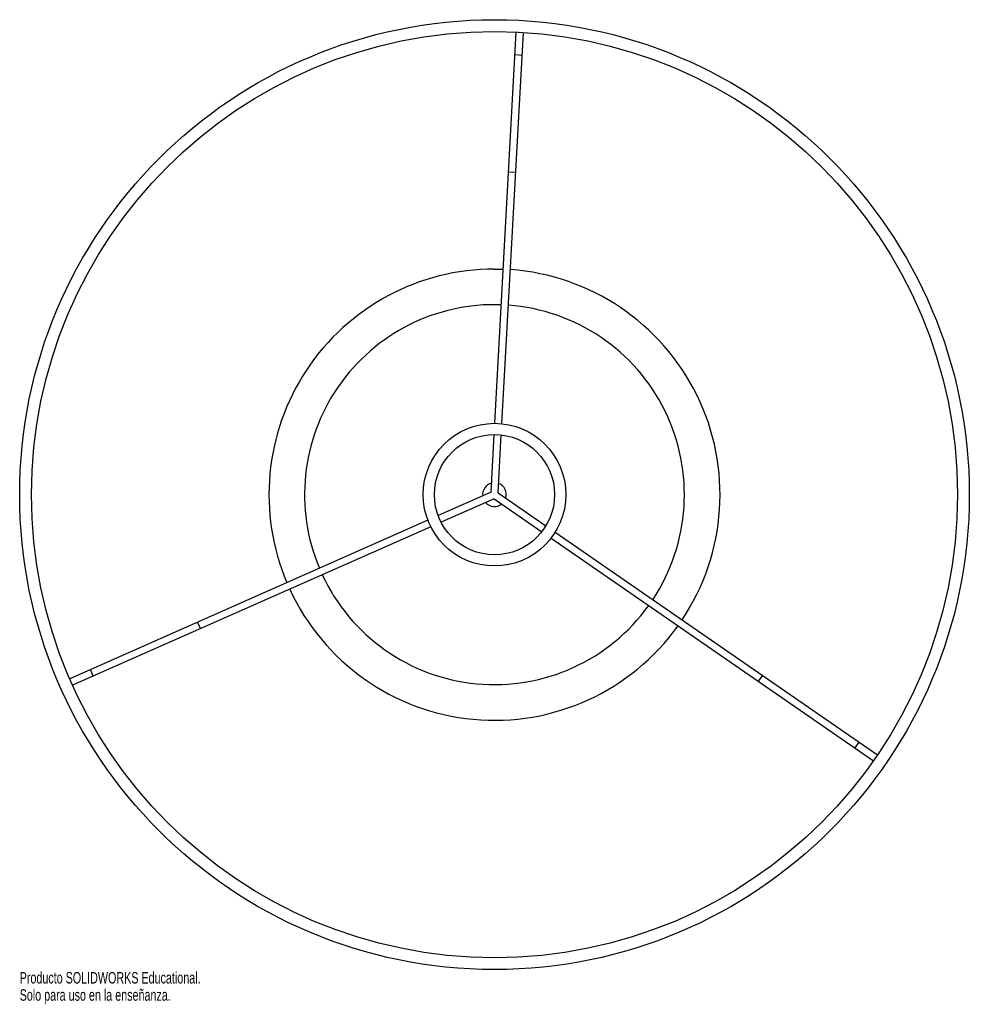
# Paper-space layout '_Superior' of a CAD drawing. Header units: millimetres. Extents: x -759 to -359, y -821 to -406.
import ezdxf

# ---------------------------------------------------------------- set-up
doc = ezdxf.new("R2010")
doc.units = ezdxf.units.MM
doc.styles.add('SLDTEXTSTYLE0', font='TXT', dxfattribs={"width": 0.7})

psp = doc.layouts.new('_Superior')

# ---------------------------------------------------------------- linework, layer by layer
at = {"color": 7, "linetype": 'Continuous', "lineweight": 25}
for p, q in [((-558.86, -575.96), (-549.84, -411.22)), ((-555.87, -576.13), (-546.84, -411.38)), ((-550.36, -420.71), (-547.36, -420.88)), ((-553.06, -470.04), (-550.06, -470.2)), ((-559.01, -511), (-555.31, -511.07)), ((-560.45, -605), (-559.12, -580.69)), ((-557.46, -605.24), (-556.13, -580.85)), ((-560.45, -605), (-582.72, -614.85)), ((-557.46, -605.24), (-537.36, -619.13)), ((-559.17, -607.71), (-581.51, -617.59)), ((-559.17, -607.71), (-539.07, -621.6)), ((-587.05, -616.77), (-737.94, -683.52)), ((-585.83, -619.51), (-736.72, -686.26)), ((-533.47, -621.82), (-397.72, -715.59)), ((-535.18, -624.28), (-399.42, -718.06)), ((-682.85, -662.43), (-684.06, -659.68)), ((-728.03, -682.41), (-729.24, -679.67)), ((-446.19, -682.11), (-447.89, -684.58)), ((-405.54, -710.19), (-407.25, -712.66))]:
    psp.add_line(p, q, dxfattribs=at)
for radius in [200, 195, 30.04, 25.31]:
    psp.add_circle((-559.01, -606), radius, dxfattribs=at)
for radius, start, end in [(95, 90, 202.9594), (95, 326.2688, 85.9594), (80, 87.9385, 202.7898), (80, 326.4385, 85.7898), (5, 104.3217, 186.4065), (5, 342.8217, 69.4065), (5, 221.3217, 307.9065), (80, 204.9385, 324.2898), (95, 204.7688, 324.4594)]:
    psp.add_arc((-559.01, -606), radius, start, end, dxfattribs=at)

# ---------------------------------------------------------------- texts
at = {"color": 7, "linetype": 'Continuous', "char_height": 4.8336, "attachment_point": 1, "style": 'SLDTEXTSTYLE0'}
for s, insert in [('Producto SOLIDWORKS Educational.', (-759.01, -807.02)), ('Solo para uso en la enseñanza.', (-759.01, -814.27))]:
    psp.add_mtext(s, dxfattribs=dict(at, insert=insert))

doc.saveas('drawing.dxf')
